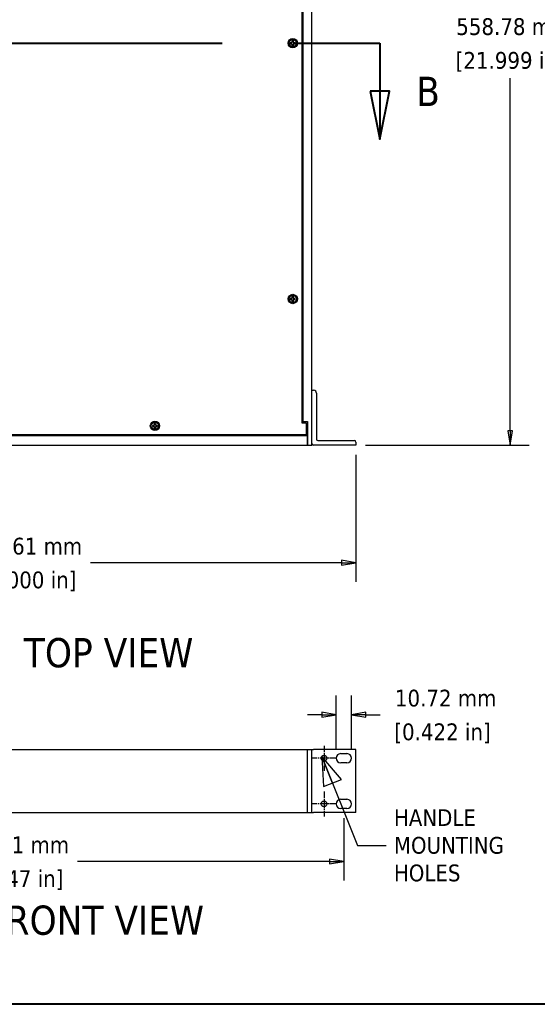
# Model space of a CAD drawing. Header units: millimetres. Extents: x 56 to 1798, y 64 to 1375.
# Tile 2 of 71: x 451 to 811, y 64 to 749. Entities that reach past the tile are written whole.
import ezdxf

# ---------------------------------------------------------------- set-up
doc = ezdxf.new("R2010")
doc.units = ezdxf.units.MM
doc.header["$LTSCALE"] = 6.666667
doc.linetypes.add('CHAIN', pattern=[0.7087, 0.4724, -0.0591, 0.1181, -0.0591])
doc.linetypes.add('DOUBLE_DASH_CHAIN', pattern=[1.2403, 0.6614, -0.0827, 0.1654, -0.0827, 0.1654, -0.0827])
for name, color, linetype, lineweight in [('Border (ANSI)', 7, 'Continuous', 40), ('Center Mark (ANSI)', 7, 'Continuous', 25), ('Dimension (ANSI)', 7, 'Continuous', 25), ('Section Line (ANSI)', 7, 'DOUBLE_DASH_CHAIN', 40), ('Symbol (ANSI)', 7, 'Continuous', 25), ('Visible (ANSI)', 7, 'Continuous', 25)]:
    doc.layers.add(name, color=color, linetype=linetype, lineweight=lineweight)
doc.styles.add('Note Text (ANSI)', font='tahoma.ttf')
doc.styles.add('Note Text (ANSI) - 3DA', font='tahoma.ttf')
doc.styles.add('Text Style66', font='tahoma.ttf')
doc.dimstyles.new('Default - mm (ANSI)', dxfattribs={"dimscale": 6.666667, "dimtxt": 1.75, "dimasz": 1.5, "dimexe": 2, "dimexo": 1, "dimgap": 0.8, "dimtad": 0, "dimtih": 1, "dimtoh": 1, "dimrnd": 1e-08, "dimzin": 0, "dimdsep": 46, "dimtxsty": 'Note Text (ANSI)', "dimblk": 'Filled-2', "dimcen": 0.09, "dimdle": 10, "dimclrd": 256, "dimclre": 256, "dimclrt": 256, "dimadec": 1, "dimazin": 0, "dimtfac": 1.741714, "dimtofl": 0, "dimtmove": 0, "dimatfit": 3, "dimldrblk": 'Filled-1', "dimfxl": 1, "dimtolj": 1, "dimtzin": 0, "dimlwd": -1, "dimlwe": -1, "dimarcsym": 0})
doc.dimstyles.new('Default - mm (ANSI)$7', dxfattribs={"dimscale": 6.666667, "dimtxt": 1.75, "dimasz": 3, "dimexe": 2, "dimexo": 1, "dimgap": 0.8, "dimtad": 0, "dimtih": 1, "dimtoh": 1, "dimrnd": 1e-08, "dimzin": 0, "dimdsep": 46, "dimtxsty": 'Note Text (ANSI)', "dimblk": 'Filled-2', "dimcen": 0.09, "dimdle": 10, "dimclrd": 256, "dimclre": 256, "dimclrt": 256, "dimadec": 1, "dimazin": 0, "dimtfac": 1.741714, "dimtofl": 0, "dimtmove": 0, "dimatfit": 3, "dimldrblk": 'Filled-1', "dimfxl": 1, "dimtolj": 1, "dimtzin": 0, "dimlwd": -1, "dimlwe": -1, "dimarcsym": 0})

# ---------------------------------------------------------------- blocks, each defined once
blk = doc.blocks.new('Borders Default Border')
at = {"layer": 'Border (ANSI)', "flags": 128}
blk.add_lwpolyline([(9.65, 9.65), (9.65, 206.25), (269.75, 206.25), (269.75, 9.65), (9.65, 9.65)], dxfattribs=at)
blk = doc.blocks.new('2dTransSection1')
at = {"layer": 'Section Line (ANSI)', "linetype": 'DOUBLE_DASH_CHAIN', "ltscale": 13.700486}
blk.add_line((28.35, 109.87), (105.21, 109.87), dxfattribs=at)
at = {"layer": 'Section Line (ANSI)', "linetype": 'Continuous'}
for p, q in [((28.35, 109.87), (37.24, 109.87)), ((28.35, 109.87), (28.35, 104.87)), ((96.32, 109.87), (105.21, 109.87)), ((105.21, 109.87), (105.21, 104.87)), ((27.35, 104.87), (28.35, 99.87)), ((29.35, 104.87), (27.35, 104.87)), ((28.35, 104.87), (28.35, 99.87)), ((28.35, 99.87), (29.35, 104.87)), ((104.21, 104.87), (105.21, 99.87)), ((106.21, 104.87), (104.21, 104.87)), ((105.21, 104.87), (105.21, 99.87)), ((105.21, 99.87), (106.21, 104.87))]:
    blk.add_line(p, q, dxfattribs=at)
at = {"layer": 'Section Line (ANSI)', "linetype": 'Continuous', "flags": 128}
for points in [[(27.35, 104.87), (28.35, 99.87), (29.35, 104.87), (27.35, 104.87)], [(104.21, 104.87), (105.21, 99.87), (106.21, 104.87), (104.21, 104.87)]]:
    blk.add_lwpolyline(points, dxfattribs=at)
at = {"layer": 'Section Line (ANSI)'}
for points in [[(27.35, 104.87), (28.35, 99.87), (29.35, 104.87), (27.35, 104.87)], [(104.21, 104.87), (105.21, 99.87), (106.21, 104.87), (104.21, 104.87)]]:
    blk.add_solid(points, dxfattribs=at)
at = {"layer": 'Section Line (ANSI)', "attachment_point": 7}
for insert, char_height, style in [((22.71, 103.37), 3, 'Text Style66'), ((109.01, 103.32), 3.05, 'Note Text (ANSI) - 3DA')]:
    blk.add_mtext('B', dxfattribs=dict(at, insert=insert, char_height=char_height, style=style))
blk = doc.blocks.new('Filled-2')
at = {"color": 0}
for p, q in [((0, 0), (-1, 0.167)), ((-1, 0.167), (-1, -0.167)), ((-1, 0), (0, 0)), ((-1, -0.167), (0, 0))]:
    blk.add_line(p, q, dxfattribs=at)
at = {"color": 0, "flags": 128}
blk.add_lwpolyline([(-1, -0.167), (0, 0), (-1, 0.167), (-1, -0.167)], dxfattribs=at)
at = {"color": 0}
blk.add_solid([(-1, -0.167), (0, 0), (-1, 0.167), (-1, -0.167)], dxfattribs=at)
blk = doc.blocks.new('*D9')
at = {"layer": 'Defpoints', "color": 0, "transparency": 16777216}
for p in [(202.08, 453.06), (684.69, 453.06), (684.69, 371.31)]:
    blk.add_point(p, dxfattribs=at)
at = {"layer": 'Dimension (ANSI)', "transparency": 16777216}
for p, q in [((202.08, 446.39), (202.08, 357.97)), ((684.69, 446.39), (684.69, 357.97)), ((212.08, 371.31), (404.8, 371.31)), ((674.69, 371.31), (500.1, 371.31))]:
    blk.add_line(p, q, dxfattribs=at)
at = {"layer": 'Dimension (ANSI)', "transparency": 16777216, "xscale": 10, "yscale": 10, "zscale": 10, "rotation": 180}
blk.add_blockref('Filled-2', (202.08, 371.31), dxfattribs=at)
at = {"layer": 'Dimension (ANSI)', "transparency": 16777216, "xscale": 10, "yscale": 10, "zscale": 10}
blk.add_blockref('Filled-2', (684.69, 371.31), dxfattribs=at)
at = {"layer": 'Dimension (ANSI)', "transparency": 16777216, "char_height": 11.6667, "attachment_point": 5, "style": 'Note Text (ANSI)'}
for s, insert in [('\\A1; 482.61 mm', (452.45, 382.74)), ('\\A1;[19.000 in]', (452.45, 358.34))]:
    blk.add_mtext(s, dxfattribs=dict(at, insert=insert))
blk = doc.blocks.new('Filled-1')
at = {"color": 0}
for p, q in [((0, 0), (-1, 0.333)), ((-1, 0.333), (-1, -0.333)), ((-1, 0), (0, 0)), ((-1, -0.333), (0, 0))]:
    blk.add_line(p, q, dxfattribs=at)
at = {"color": 0, "flags": 128}
blk.add_lwpolyline([(-1, -0.333), (0, 0), (-1, 0.333), (-1, -0.333)], dxfattribs=at)
at = {"color": 0}
blk.add_solid([(-1, -0.333), (0, 0), (-1, 0.333), (-1, -0.333)], dxfattribs=at)
blk = doc.blocks.new('*D10')
at = {"layer": 'Defpoints', "color": 0, "transparency": 16777216}
for p in [(654.21, 1011.84), (792.09, 1011.84), (684.69, 453.06)]:
    blk.add_point(p, dxfattribs=at)
at = {"layer": 'Dimension (ANSI)', "transparency": 16777216}
for p, q in [((660.88, 1011.84), (805.42, 1011.84)), ((792.09, 1001.84), (792.09, 756.85)), ((792.09, 463.06), (792.09, 708.05)), ((691.36, 453.06), (805.42, 453.06))]:
    blk.add_line(p, q, dxfattribs=at)
at = {"layer": 'Dimension (ANSI)', "transparency": 16777216, "xscale": 10, "yscale": 10, "zscale": 10}
for p, rotation in [((792.09, 1011.84), 90), ((792.09, 453.06), 270)]:
    blk.add_blockref('Filled-2', p, dxfattribs=dict(at, rotation=rotation))
at = {"layer": 'Dimension (ANSI)', "transparency": 16777216, "char_height": 11.6667, "attachment_point": 5, "style": 'Note Text (ANSI)'}
for s, insert in [('\\A1; 558.78 mm', (792.09, 743.88)), ('\\A1;[21.999 in]', (792.09, 719.48))]:
    blk.add_mtext(s, dxfattribs=dict(at, insert=insert))
blk = doc.blocks.new('*D19')
at = {"layer": 'Defpoints', "color": 0, "transparency": 16777216}
for p in [(210.38, 200.49), (676.39, 200.49), (210.38, 163.66)]:
    blk.add_point(p, dxfattribs=at)
at = {"layer": 'Dimension (ANSI)', "transparency": 16777216}
for p, q in [((210.38, 193.82), (210.38, 150.32)), ((676.39, 193.82), (676.39, 150.32)), ((220.38, 163.66), (395.74, 163.66)), ((666.39, 163.66), (491.04, 163.66))]:
    blk.add_line(p, q, dxfattribs=at)
at = {"layer": 'Dimension (ANSI)', "transparency": 16777216, "xscale": 10, "yscale": 10, "zscale": 10, "rotation": 180}
blk.add_blockref('Filled-2', (210.38, 163.66), dxfattribs=at)
at = {"layer": 'Dimension (ANSI)', "transparency": 16777216, "xscale": 10, "yscale": 10, "zscale": 10}
blk.add_blockref('Filled-2', (676.39, 163.66), dxfattribs=at)
at = {"layer": 'Dimension (ANSI)', "transparency": 16777216, "char_height": 11.6667, "attachment_point": 5, "style": 'Note Text (ANSI)'}
for s, insert in [('\\A1; 466.01 mm', (443.39, 175.06)), ('\\A1;[18.347 in]', (443.39, 150.69))]:
    blk.add_mtext(s, dxfattribs=dict(at, insert=insert))
blk = doc.blocks.new('*D22')
at = {"layer": 'Defpoints', "color": 0, "transparency": 16777216}
for p in [(681.75, 265.68), (671.03, 235.42), (681.75, 235.42)]:
    blk.add_point(p, dxfattribs=at)
at = {"layer": 'Dimension (ANSI)', "transparency": 16777216}
for p, q in [((671.03, 242.08), (671.03, 279.02)), ((681.75, 242.08), (681.75, 279.02)), ((661.03, 265.68), (651.03, 265.68)), ((691.75, 265.68), (701.75, 265.68))]:
    blk.add_line(p, q, dxfattribs=at)
at = {"layer": 'Dimension (ANSI)', "transparency": 16777216, "xscale": 10, "yscale": 10, "zscale": 10}
blk.add_blockref('Filled-2', (671.03, 265.68), dxfattribs=at)
at = {"layer": 'Dimension (ANSI)', "transparency": 16777216, "xscale": 10, "yscale": 10, "zscale": 10, "rotation": 180}
blk.add_blockref('Filled-2', (681.75, 265.68), dxfattribs=at)
at = {"layer": 'Dimension (ANSI)', "transparency": 16777216, "char_height": 11.6667, "attachment_point": 5, "style": 'Note Text (ANSI)'}
for s, insert in [('\\A1; 10.72 mm', (745.03, 277.09)), ('\\A1;[0.422 in]', (745.03, 252.72))]:
    blk.add_mtext(s, dxfattribs=dict(at, insert=insert))

msp = doc.modelspace()

# ---------------------------------------------------------------- linework, layer by layer
at = {"layer": 'Center Mark (ANSI)', "linetype": 'CHAIN', "ltscale": 1.443249}
for p, q in [((662.5965, 244.0771), (662.5965, 226.756)), ((671.2571, 235.4165), (653.936, 235.4165)), ((662.5965, 212.3271), (662.5965, 195.006)), ((671.2571, 203.6665), (653.936, 203.6665))]:
    msp.add_line(p, q, dxfattribs=at)
at = {"layer": 'Visible (ANSI)'}
for p, q in [((654.2145, 491.1576), (654.2145, 1011.8376)), ((647.1102, 996.3663), (647.1102, 468.5289)), ((647.8645, 995.3376), (647.8645, 469.5576)), ((639.7522, 732.8066), (639.0524, 732.8066)), ((640.2471, 733.0116), (639.7522, 732.8066)), ((639.7687, 732.7239), (639.7522, 732.8066)), ((640.4521, 733.5064), (640.2471, 733.0116)), ((640.3423, 732.9163), (640.2471, 733.0116)), ((640.4521, 734.2063), (640.4521, 733.5064)), ((640.5347, 733.49), (640.4521, 733.5064)), ((641.0874, 733.49), (641.17, 733.5064)), ((641.17, 733.5064), (641.17, 734.2063)), ((641.375, 733.0116), (641.17, 733.5064)), ((641.2797, 732.9163), (641.375, 733.0116)), ((641.8699, 732.8066), (641.375, 733.0116)), ((641.8534, 732.7239), (641.8699, 732.8066)), ((642.5697, 732.8066), (641.8699, 732.8066)), ((639.0524, 732.0886), (639.7522, 732.0886)), ((639.7687, 732.1713), (639.7522, 732.0886)), ((639.7522, 732.0886), (640.2471, 731.8836)), ((640.3423, 731.9789), (640.2471, 731.8836)), ((640.2471, 731.8836), (640.4521, 731.3888)), ((640.5347, 731.4052), (640.4521, 731.3888)), ((640.4521, 731.3888), (640.4521, 730.6889)), ((641.0874, 731.4052), (641.17, 731.3888)), ((641.17, 731.3888), (641.375, 731.8836)), ((641.17, 730.6889), (641.17, 731.3888)), ((641.2797, 731.9789), (641.375, 731.8836)), ((641.375, 731.8836), (641.8699, 732.0886)), ((641.8534, 732.1713), (641.8699, 732.0886)), ((641.8699, 732.0886), (642.5697, 732.0886)), ((639.7522, 555.0066), (639.0524, 555.0066)), ((640.2471, 555.2116), (639.7522, 555.0066)), ((639.7687, 554.9239), (639.7522, 555.0066)), ((640.4521, 555.7064), (640.2471, 555.2116)), ((640.3423, 555.1163), (640.2471, 555.2116)), ((640.4521, 556.4063), (640.4521, 555.7064)), ((640.5347, 555.69), (640.4521, 555.7064)), ((641.0874, 555.69), (641.17, 555.7064)), ((641.17, 555.7064), (641.17, 556.4063)), ((641.375, 555.2116), (641.17, 555.7064)), ((641.2797, 555.1163), (641.375, 555.2116)), ((641.8699, 555.0066), (641.375, 555.2116)), ((641.8534, 554.9239), (641.8699, 555.0066)), ((642.5697, 555.0066), (641.8699, 555.0066)), ((639.0524, 554.2886), (639.7522, 554.2886)), ((639.7687, 554.3713), (639.7522, 554.2886)), ((639.7522, 554.2886), (640.2471, 554.0836)), ((640.3423, 554.1789), (640.2471, 554.0836)), ((640.2471, 554.0836), (640.4521, 553.5888)), ((640.5347, 553.6052), (640.4521, 553.5888)), ((640.4521, 553.5888), (640.4521, 552.8889)), ((641.0874, 553.6052), (641.17, 553.5888)), ((641.17, 553.5888), (641.375, 554.0836)), ((641.17, 552.8889), (641.17, 553.5888)), ((641.2797, 554.1789), (641.375, 554.0836)), ((641.375, 554.0836), (641.8699, 554.2886)), ((641.8534, 554.3713), (641.8699, 554.2886)), ((641.8699, 554.2886), (642.5697, 554.2886)), ((654.2145, 454.0576), (654.2145, 491.1576)), ((654.2145, 491.1576), (655.3895, 491.1576)), ((657.3895, 489.1576), (657.3895, 457.2326)), ((543.9307, 466.8051), (543.2309, 466.8051)), ((543.2309, 466.0871), (543.9307, 466.0871)), ((544.4256, 467.0101), (543.9307, 466.8051)), ((543.9472, 466.7224), (543.9307, 466.8051)), ((543.9472, 466.1698), (543.9307, 466.0871)), ((543.9307, 466.0871), (544.4256, 465.8821)), ((544.6306, 467.5049), (544.4256, 467.0101)), ((544.5208, 466.9148), (544.4256, 467.0101)), ((544.5208, 465.9774), (544.4256, 465.8821)), ((544.4256, 465.8821), (544.6306, 465.3873)), ((544.6306, 468.2048), (544.6306, 467.5049)), ((544.7132, 467.4885), (544.6306, 467.5049)), ((545.2659, 467.4885), (545.3485, 467.5049)), ((545.3485, 467.5049), (545.3485, 468.2048)), ((545.5535, 467.0101), (545.3485, 467.5049)), ((545.3485, 465.3873), (545.5535, 465.8821)), ((545.4582, 466.9148), (545.5535, 467.0101)), ((545.4582, 465.9774), (545.5535, 465.8821)), ((546.0484, 466.8051), (545.5535, 467.0101)), ((545.5535, 465.8821), (546.0484, 466.0871)), ((546.0319, 466.7224), (546.0484, 466.8051)), ((546.0319, 466.1698), (546.0484, 466.0871)), ((546.7482, 466.8051), (546.0484, 466.8051)), ((546.0484, 466.0871), (546.7482, 466.0871)), ((647.1102, 469.5576), (647.8645, 469.5576)), ((647.1102, 468.5289), (650.2852, 468.5289)), ((647.8645, 469.5576), (651.0395, 469.5576)), ((650.2852, 468.5289), (650.2852, 460.1469)), ((651.0395, 469.5576), (651.0395, 453.0576)), ((651.0395, 459.4076), (235.7395, 459.4076)), ((650.2852, 460.1469), (236.4938, 460.1469)), ((544.7132, 465.4037), (544.6306, 465.3873)), ((544.6306, 465.3873), (544.6306, 464.6874)), ((545.2659, 465.4037), (545.3485, 465.3873)), ((545.3485, 464.6874), (545.3485, 465.3873)), ((651.0395, 460.6776), (650.2852, 460.6776)), ((651.0395, 453.0576), (651.0395, 459.4076)), ((235.7395, 453.0576), (651.0395, 453.0576)), ((651.0395, 453.0576), (654.2145, 453.0576)), ((654.2145, 453.0576), (654.2145, 454.0576)), ((684.6945, 453.0576), (655.2145, 453.0576)), ((658.3895, 456.2326), (683.6945, 456.2326)), ((684.6945, 455.2326), (684.6945, 453.0576)), ((235.7395, 241.3855), (651.0395, 241.3855)), ((651.0395, 197.6975), (651.0395, 241.3855)), ((651.0395, 241.3855), (654.2145, 241.3855)), ((651.0395, 197.6975), (651.0395, 241.3855)), ((654.2145, 241.3915), (655.2145, 241.3915)), ((654.2145, 241.3855), (654.2145, 241.3915)), ((654.2145, 197.6975), (654.2145, 241.3855)), ((684.6945, 241.3915), (655.2145, 241.3915)), ((684.6945, 197.6915), (684.6945, 241.3915)), ((674.2095, 238.5915), (678.5795, 238.5915)), ((678.5795, 232.2415), (674.2095, 232.2415)), ((674.2095, 206.8415), (678.5795, 206.8415)), ((678.5795, 200.4915), (674.2095, 200.4915)), ((235.7395, 197.6975), (651.0395, 197.6975)), ((651.0395, 197.6975), (654.2145, 197.6975)), ((654.2145, 197.6915), (654.2145, 197.6975)), ((654.2145, 197.6915), (655.2145, 197.6915)), ((684.6945, 197.6915), (655.2145, 197.6915))]:
    msp.add_line(p, q, dxfattribs=at)
for centre, radius in [((640.811, 732.4476), 3.2512), ((640.811, 732.4476), 2.54), ((640.811, 554.6476), 3.2512), ((640.811, 554.6476), 2.54), ((544.9895, 466.4461), 3.2512), ((544.9895, 466.4461), 2.54), ((662.5965, 235.4165), 1.9939), ((662.5965, 203.6665), 1.9939)]:
    msp.add_circle(centre, radius, dxfattribs=at)
for centre, radius, start, end in [((640.811, 732.4476), 1.7949, 168.463041, 191.536959), ((640.811, 732.4476), 1.7483, 168.6603846, 191.3396154), ((640.811, 732.4476), 1.7949, 78.463041, 101.536959), ((640.811, 732.4476), 1.7483, 78.6603846, 101.3396154), ((640.811, 732.4476), 1.7483, 348.6603846, 11.3396154), ((640.811, 732.4476), 1.7949, 348.463041, 11.536959), ((640.811, 732.4476), 1.7949, 258.463041, 281.536959), ((640.811, 732.4476), 1.7483, 258.6603846, 281.3396154), ((640.811, 554.6476), 1.7949, 168.463041, 191.536959), ((640.811, 554.6476), 1.7483, 168.6603846, 191.3396154), ((640.811, 554.6476), 1.7949, 78.463041, 101.536959), ((640.811, 554.6476), 1.7483, 78.6603846, 101.3396154), ((640.811, 554.6476), 1.7483, 348.6603846, 11.3396154), ((640.811, 554.6476), 1.7949, 348.463041, 11.536959), ((640.811, 554.6476), 1.7949, 258.463041, 281.536959), ((640.811, 554.6476), 1.7483, 258.6603846, 281.3396154), ((655.3895, 489.1576), 2, 0, 90), ((544.9895, 466.4461), 1.7949, 168.463041, 191.536959), ((544.9895, 466.4461), 1.7483, 168.6603846, 191.3396154), ((544.9895, 466.4461), 1.7949, 78.463041, 101.536959), ((544.9895, 466.4461), 1.7483, 78.6603846, 101.3396154), ((544.9895, 466.4461), 1.7483, 348.6603846, 11.3396154), ((544.9895, 466.4461), 1.7949, 348.463041, 11.536959), ((544.9895, 466.4461), 1.7949, 258.463041, 281.536959), ((544.9895, 466.4461), 1.7483, 258.6603846, 281.3396154), ((655.2145, 454.0576), 1, 180, 270), ((658.3895, 457.2326), 1, 180, 270), ((683.6945, 455.2326), 1, 0, 90), ((674.2095, 235.4165), 3.175, 90, 270), ((678.5795, 235.4165), 3.175, 270, 90), ((674.2095, 203.6665), 3.175, 90, 270), ((678.5795, 203.6665), 3.175, 270, 90)]:
    msp.add_arc(centre, radius, start, end, dxfattribs=at)
for points, weights in [([(639.0969, 732.7914), (639.0749, 732.7989), (639.0524, 732.8066)], [1.01218915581, 1.01172679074, 1.01110160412]), ([(639.0969, 732.7914), (639.5133, 732.7494), (639.7687, 732.7239)], [1.53696783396, 1.9683578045, 2.37346205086]), ([(639.7687, 732.7239), (640.1309, 732.8391), (640.3423, 732.9163)], [2.07391766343, 2.6044802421, 2.81776863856]), ([(640.3423, 732.9163), (640.4196, 733.1277), (640.5347, 733.49)], [2.81776863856, 2.60448024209, 2.07391766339]), ([(640.4673, 734.1618), (640.4598, 734.1837), (640.4521, 734.2063)], [1.01218915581, 1.01172679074, 1.01110160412]), ([(640.5347, 733.49), (640.5092, 733.7453), (640.4673, 734.1618)], [2.37346205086, 1.9683578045, 1.53696783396]), ([(641.1548, 734.1618), (641.1129, 733.7453), (641.0874, 733.49)], [1.53696783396, 1.9683578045, 2.37346205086]), ([(641.0874, 733.49), (641.2025, 733.1277), (641.2797, 732.9163)], [2.07391766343, 2.6044802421, 2.81776863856]), ([(641.1548, 734.1618), (641.1623, 734.1837), (641.17, 734.2063)], [1.01218915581, 1.01172679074, 1.01110160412]), ([(641.2797, 732.9163), (641.4912, 732.8391), (641.8534, 732.7239)], [2.81776863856, 2.60448024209, 2.07391766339]), ([(641.8534, 732.7239), (642.1087, 732.7494), (642.5252, 732.7914)], [2.37346205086, 1.9683578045, 1.53696783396]), ([(642.5252, 732.7914), (642.5472, 732.7989), (642.5697, 732.8066)], [1.01218915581, 1.01172679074, 1.01110160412]), ([(639.0969, 732.1039), (639.0749, 732.0963), (639.0524, 732.0886)], [1.01218915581, 1.01172679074, 1.01110160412]), ([(639.7687, 732.1713), (639.5133, 732.1458), (639.0969, 732.1039)], [2.37346205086, 1.9683578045, 1.53696783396]), ([(640.3423, 731.9789), (640.1309, 732.0562), (639.7687, 732.1713)], [2.81776863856, 2.60448024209, 2.07391766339]), ([(640.5347, 731.4052), (640.4196, 731.7675), (640.3423, 731.9789)], [2.07391766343, 2.6044802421, 2.81776863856]), ([(640.4673, 730.7335), (640.4598, 730.7115), (640.4521, 730.6889)], [1.01218915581, 1.01172679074, 1.01110160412]), ([(640.4673, 730.7335), (640.5092, 731.1499), (640.5347, 731.4052)], [1.53696783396, 1.9683578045, 2.37346205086]), ([(641.2797, 731.9789), (641.2025, 731.7675), (641.0874, 731.4052)], [2.81776863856, 2.6044802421, 2.07391766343]), ([(641.0874, 731.4052), (641.1129, 731.1499), (641.1548, 730.7335)], [2.37346205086, 1.9683578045, 1.53696783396]), ([(641.1548, 730.7335), (641.1623, 730.7115), (641.17, 730.6889)], [1.01218915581, 1.01172679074, 1.01110160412]), ([(641.8534, 732.1713), (641.4912, 732.0562), (641.2797, 731.9789)], [2.07391766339, 2.60448024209, 2.81776863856]), ([(642.5252, 732.1039), (642.1087, 732.1458), (641.8534, 732.1713)], [1.53696783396, 1.9683578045, 2.37346205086]), ([(642.5252, 732.1039), (642.5472, 732.0963), (642.5697, 732.0886)], [1.01218915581, 1.01172679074, 1.01110160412]), ([(639.0969, 554.9914), (639.0749, 554.9989), (639.0524, 555.0066)], [1.01218915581, 1.01172679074, 1.01110160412]), ([(639.0969, 554.9914), (639.5133, 554.9494), (639.7687, 554.9239)], [1.53696783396, 1.9683578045, 2.37346205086]), ([(639.7687, 554.9239), (640.1309, 555.0391), (640.3423, 555.1163)], [2.07391766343, 2.6044802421, 2.81776863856]), ([(640.3423, 555.1163), (640.4196, 555.3277), (640.5347, 555.69)], [2.81776863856, 2.60448024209, 2.07391766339]), ([(640.4673, 556.3618), (640.4598, 556.3837), (640.4521, 556.4063)], [1.01218915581, 1.01172679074, 1.01110160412]), ([(640.5347, 555.69), (640.5092, 555.9453), (640.4673, 556.3618)], [2.37346205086, 1.9683578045, 1.53696783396]), ([(641.1548, 556.3618), (641.1129, 555.9453), (641.0874, 555.69)], [1.53696783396, 1.9683578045, 2.37346205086]), ([(641.0874, 555.69), (641.2025, 555.3277), (641.2797, 555.1163)], [2.07391766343, 2.6044802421, 2.81776863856]), ([(641.1548, 556.3618), (641.1623, 556.3837), (641.17, 556.4063)], [1.01218915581, 1.01172679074, 1.01110160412]), ([(641.2797, 555.1163), (641.4912, 555.0391), (641.8534, 554.9239)], [2.81776863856, 2.60448024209, 2.07391766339]), ([(641.8534, 554.9239), (642.1087, 554.9494), (642.5252, 554.9914)], [2.37346205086, 1.9683578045, 1.53696783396]), ([(642.5252, 554.9914), (642.5472, 554.9989), (642.5697, 555.0066)], [1.01218915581, 1.01172679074, 1.01110160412]), ([(639.0969, 554.3039), (639.0749, 554.2963), (639.0524, 554.2886)], [1.01218915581, 1.01172679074, 1.01110160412]), ([(639.7687, 554.3713), (639.5133, 554.3458), (639.0969, 554.3039)], [2.37346205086, 1.9683578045, 1.53696783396]), ([(640.3423, 554.1789), (640.1309, 554.2562), (639.7687, 554.3713)], [2.81776863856, 2.60448024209, 2.07391766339]), ([(640.5347, 553.6052), (640.4196, 553.9675), (640.3423, 554.1789)], [2.07391766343, 2.6044802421, 2.81776863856]), ([(640.4673, 552.9335), (640.4598, 552.9115), (640.4521, 552.8889)], [1.01218915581, 1.01172679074, 1.01110160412]), ([(640.4673, 552.9335), (640.5092, 553.3499), (640.5347, 553.6052)], [1.53696783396, 1.9683578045, 2.37346205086]), ([(641.2797, 554.1789), (641.2025, 553.9675), (641.0874, 553.6052)], [2.81776863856, 2.6044802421, 2.07391766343]), ([(641.0874, 553.6052), (641.1129, 553.3499), (641.1548, 552.9335)], [2.37346205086, 1.9683578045, 1.53696783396]), ([(641.1548, 552.9335), (641.1623, 552.9115), (641.17, 552.8889)], [1.01218915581, 1.01172679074, 1.01110160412]), ([(641.8534, 554.3713), (641.4912, 554.2562), (641.2797, 554.1789)], [2.07391766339, 2.60448024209, 2.81776863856]), ([(642.5252, 554.3039), (642.1087, 554.3458), (641.8534, 554.3713)], [1.53696783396, 1.9683578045, 2.37346205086]), ([(642.5252, 554.3039), (642.5472, 554.2963), (642.5697, 554.2886)], [1.01218915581, 1.01172679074, 1.01110160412]), ([(543.2754, 466.7899), (543.2534, 466.7974), (543.2309, 466.8051)], [1.01218915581, 1.01172679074, 1.01110160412]), ([(543.2754, 466.1024), (543.2534, 466.0948), (543.2309, 466.0871)], [1.01218915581, 1.01172679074, 1.01110160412]), ([(543.2754, 466.7899), (543.6918, 466.7479), (543.9472, 466.7224)], [1.53696783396, 1.9683578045, 2.37346205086]), ([(543.9472, 466.1698), (543.6918, 466.1443), (543.2754, 466.1024)], [2.37346205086, 1.9683578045, 1.53696783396]), ([(543.9472, 466.7224), (544.3094, 466.8376), (544.5208, 466.9148)], [2.07391766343, 2.6044802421, 2.81776863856]), ([(544.5208, 465.9774), (544.3094, 466.0547), (543.9472, 466.1698)], [2.81776863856, 2.60448024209, 2.07391766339]), ([(544.5208, 466.9148), (544.5981, 467.1262), (544.7132, 467.4885)], [2.81776863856, 2.60448024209, 2.07391766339]), ([(544.7132, 465.4037), (544.5981, 465.766), (544.5208, 465.9774)], [2.07391766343, 2.6044802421, 2.81776863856]), ([(544.6458, 468.1603), (544.6383, 468.1822), (544.6306, 468.2048)], [1.01218915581, 1.01172679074, 1.01110160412]), ([(544.7132, 467.4885), (544.6877, 467.7438), (544.6458, 468.1603)], [2.37346205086, 1.9683578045, 1.53696783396]), ([(545.3333, 468.1603), (545.2914, 467.7438), (545.2659, 467.4885)], [1.53696783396, 1.9683578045, 2.37346205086]), ([(545.2659, 467.4885), (545.381, 467.1262), (545.4582, 466.9148)], [2.07391766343, 2.6044802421, 2.81776863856]), ([(545.4582, 465.9774), (545.381, 465.766), (545.2659, 465.4037)], [2.81776863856, 2.6044802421, 2.07391766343]), ([(545.3333, 468.1603), (545.3408, 468.1822), (545.3485, 468.2048)], [1.01218915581, 1.01172679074, 1.01110160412]), ([(545.4582, 466.9148), (545.6697, 466.8376), (546.0319, 466.7224)], [2.81776863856, 2.60448024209, 2.07391766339]), ([(546.0319, 466.1698), (545.6697, 466.0547), (545.4582, 465.9774)], [2.07391766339, 2.60448024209, 2.81776863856]), ([(546.0319, 466.7224), (546.2872, 466.7479), (546.7037, 466.7899)], [2.37346205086, 1.9683578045, 1.53696783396]), ([(546.7037, 466.1024), (546.2872, 466.1443), (546.0319, 466.1698)], [1.53696783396, 1.9683578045, 2.37346205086]), ([(546.7037, 466.7899), (546.7257, 466.7974), (546.7482, 466.8051)], [1.01218915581, 1.01172679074, 1.01110160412]), ([(546.7037, 466.1024), (546.7257, 466.0948), (546.7482, 466.0871)], [1.01218915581, 1.01172679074, 1.01110160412]), ([(544.6458, 464.732), (544.6383, 464.71), (544.6306, 464.6874)], [1.01218915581, 1.01172679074, 1.01110160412]), ([(544.6458, 464.732), (544.6877, 465.1484), (544.7132, 465.4037)], [1.53696783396, 1.9683578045, 2.37346205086]), ([(545.2659, 465.4037), (545.2914, 465.1484), (545.3333, 464.732)], [2.37346205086, 1.9683578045, 1.53696783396]), ([(545.3333, 464.732), (545.3408, 464.71), (545.3485, 464.6874)], [1.01218915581, 1.01172679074, 1.01110160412])]:
    msp.add_rational_spline(points, weights, degree=2, dxfattribs=at)

# ---------------------------------------------------------------- block references
at = {"xscale": 6.666666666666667, "yscale": 6.666666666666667, "zscale": 6.666666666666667}
msp.add_blockref('Borders Default Border', (0, 0), dxfattribs=at)
at = {"layer": 'Section Line (ANSI)', "xscale": 6.666666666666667, "yscale": 6.666666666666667, "zscale": 6.666666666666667}
msp.add_blockref('2dTransSection1', (0, 0), dxfattribs=at)

# ---------------------------------------------------------------- texts
at = {"layer": 'Symbol (ANSI)', "char_height": 20.32, "attachment_point": 7, "style": 'Note Text (ANSI) - 3DA'}
for s, insert in [('ASSEMBLY - TOP VIEW', (302.7527, 298.2299)), ('ASSEMBLY - FRONT VIEW', (276.2946, 112.2909))]:
    msp.add_mtext(s, dxfattribs=dict(at, insert=insert))
at = {"layer": 'Symbol (ANSI)', "insert": (711.2273, 174.7713), "char_height": 11.666666, "width": 81.732845, "attachment_point": 4, "line_spacing_factor": 0.987884, "style": 'Note Text (ANSI)'}
msp.add_mtext('{\\fTahoma|b0|i0;HANDLE\\P\\fTahoma|b0|i0;MOUNTING\\P\\fTahoma|b0|i0;HOLES}', dxfattribs=at)

# ---------------------------------------------------------------- dimensions: what is measured, and where the dimension line sits
at = {"layer": 'Dimension (ANSI)'}
for base, p1, p2, angle, text, override, picture, middle in [((792.0863, 1011.8376), (684.6945, 453.0576), (654.2145, 1011.8376), 90, ' <> mm\\X[21.999 in]', {"dimgap": 0.8, "dimdec": 2, "dimpost": '', "dimtol": 0, "dimlim": 0, "dimtp": 0, "dimtm": 0, "dimtdec": 2, "dimatfit": 1}, '*D10', (792.0863, 732.4476)), ((684.6945, 371.306), (202.0845, 453.0576), (684.6945, 453.0576), 180, ' <> mm\\X[19.000 in]', {"dimgap": 0.8, "dimtih": 0, "dimtoh": 0, "dimdec": 2, "dimpost": '', "dimtol": 0, "dimlim": 0, "dimtp": 0, "dimtm": 0, "dimtdec": 2, "dimatfit": 1}, '*D9', (452.4487, 371.306)), ((681.7545, 265.6831), (671.0345, 235.4165), (681.7545, 235.4165), 180, ' <> mm\\X[0.422 in]', {"dimgap": 0.8, "dimtih": 0, "dimtoh": 0, "dimdec": 2, "dimpost": '', "dimtol": 0, "dimlim": 0, "dimtp": 0, "dimtm": 0, "dimtdec": 2, "dimatfit": 1}, '*D22', (745.0261, 265.6831)), ((210.3845, 163.6571), (676.3945, 200.4915), (210.3845, 200.4915), 180, ' <> mm\\X[18.347 in]', {"dimgap": 0.8, "dimtih": 0, "dimtoh": 0, "dimdec": 2, "dimpost": '', "dimtol": 0, "dimlim": 0, "dimtp": 0, "dimtm": 0, "dimtdec": 2, "dimatfit": 1}, '*D19', (443.3895, 163.6571))]:
    dim = msp.add_linear_dim(base=base, p1=p1, p2=p2, angle=angle, text=text, dimstyle='Default - mm (ANSI)', override=override, dxfattribs=at)
    dim.commit()
    dim.dimension.update_dxf_attribs({"geometry": picture, "text_midpoint": middle, "dimtype": 160})

# ---------------------------------------------------------------- leaders
at = {"layer": 'Symbol (ANSI)', "annotation_type": 0, "has_hookline": 1, "hookline_direction": 0, "text_width": 79.7784}
msp.add_leader([(661.064, 236.6921), (685.8939, 174.7713), (705.8939, 174.7713)], dimstyle='Default - mm (ANSI)$7', override={"dimtad": 0}, dxfattribs=at)

doc.saveas('drawing.dxf')
